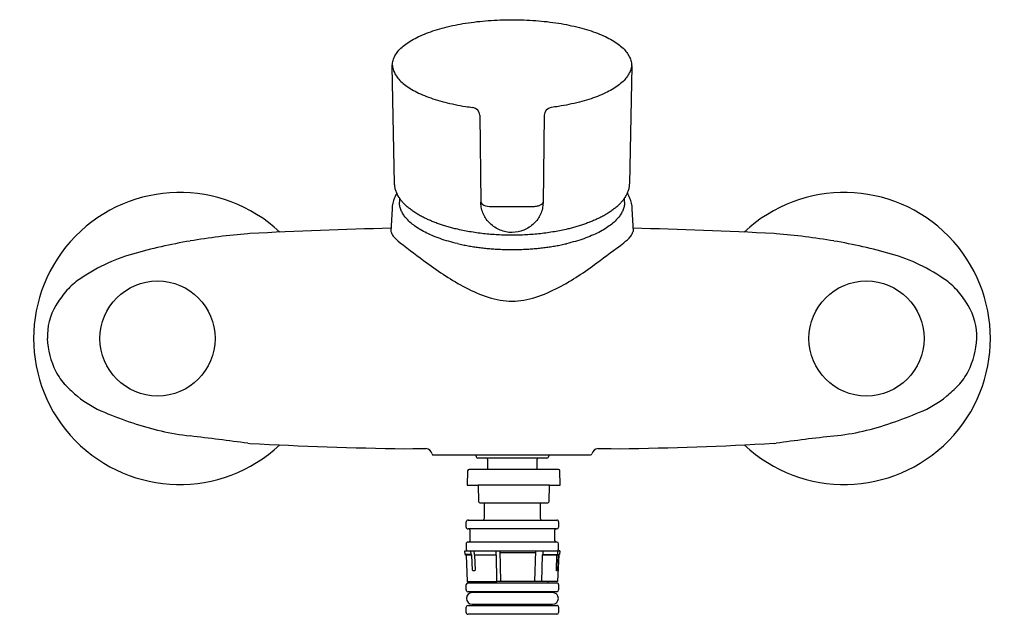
# Model space of a CAD drawing. Header units: millimetres. Extents: x -111 to 111, y -62 to 72.
import ezdxf

# ---------------------------------------------------------------- set-up
doc = ezdxf.new("R2010")
doc.units = ezdxf.units.MM
doc.header["$MEASUREMENT"] = 0
doc.layers.add('HIDDEN', color=5, linetype='Continuous', true_color=0x0000ff)
doc.layers.add('PLANNING', color=1, linetype='Continuous', true_color=0xff0000)

# ---------------------------------------------------------------- blocks, each defined once
blk = doc.blocks.new('753001_DB_f')
at = {"layer": 'HIDDEN'}
for p, q in [((-8.11, -26.6), (-8.11, -26.3)), ((8.29, -26.3), (8.29, -26.6)), ((7.84, -27), (-7.71, -27)), ((-5.46, -29.6), (-5.46, -27.4)), ((5.64, -27.4), (5.64, -29.62)), ((10.51, -29.6), (-9.69, -29.6)), ((10.89, -33.1), (10.82, -29.89)), ((-7.14, -37.1), (7.95, -37.1)), ((-10.34, -42.6), (-10.34, -41.4)), ((-9.93, -41), (10.11, -41)), ((10.51, -41.4), (10.51, -42.6)), ((10.11, -43), (-9.93, -43)), ((-9.41, -45.6), (-9.41, -43.4)), ((9.59, -43.4), (9.59, -45.6)), ((-10.34, -46.4), (-10.34, -47.6)), ((10.11, -46), (-9.93, -46)), ((-9.24, -48.78), (-9.28, -48)), ((-8.56, -48.78), (-8.43, -48.92)), ((5.34, -48.4), (-2.72, -48.4)), ((6.95, -48), (10.65, -48)), ((10.79, -48), (10.75, -48.78)), ((-9.06, -48.97), (-10.36, -48.97)), ((10.14, -48.97), (6.8, -48.97)), ((-9.93, -55.2), (2.27, -55.2)), ((-2.62, -54.8), (5.18, -54.8)), ((-10.34, -56.8), (-10.34, -55.6)), ((2.27, -57.2), (-9.93, -57.2)), ((9.17, -57.39), (-8.99, -57.39)), ((-8.43, -57.2), (-8.27, -57.39)), ((8.6, -57.2), (8.45, -57.39)), ((10.51, -55.6), (10.51, -56.8)), ((-10.34, -61.9), (-10.34, -60.7)), ((-9.93, -60.3), (2.27, -60.3)), ((-8.99, -60.01), (9.17, -60.01)), ((8.4, -60.01), (8.58, -60.3)), ((10.51, -60.7), (10.51, -61.9)), ((2.27, -62.3), (-9.93, -62.3))]:
    blk.add_line(p, q, dxfattribs=at)
for points in [[(-10.01, -29.89), (-10.09, -33.1), (-7.64, -33.1), (-7.57, -36.8)], [(8.37, -36.8), (8.45, -33.1), (-7.64, -33.1)], [(-6.42, -41), (-6.21, -40.6), (-6.21, -37.1)], [(6.39, -37.1), (6.39, -40.6), (6.6, -41)], [(-8.58, -48), (-8.56, -48.78), (-3.56, -48.85), (-3.58, -48.78), (-3.59, -48), (6.95, -48), (6.93, -48.78), (10.34, -48.78), (10.35, -47.97), (10.51, -47.6), (10.51, -46.4)], [(-2.73, -48), (-2.63, -54.87), (-3.42, -54.87), (-3.51, -48.97), (-3.54, -48.92), (-8.43, -48.92), (-8.3, -52.3), (-8.38, -52.5), (-8.81, -52.5), (-8.91, -52.3), (-9.06, -48.97), (-9.15, -48.88), (-9.24, -48.78), (-10.58, -48.78), (-10.61, -48), (-3.59, -48)], [(-10.58, -48.78), (-10.36, -48.97), (-10.09, -54.87)], [(6.93, -48.78), (6.8, -48.97), (6.63, -54.87), (5.17, -54.87), (5.35, -48)], [(10.59, -48.81), (10.28, -54.87), (6.63, -54.87)], [(10.62, -48.78), (10.52, -48.88), (10.41, -48.97), (10.26, -52.3), (10.23, -52.5), (10.06, -52.5), (10.01, -52.3), (10.14, -48.97), (10.34, -48.78)]]:
    blk.add_lwpolyline(points, dxfattribs=at)
for centre in [(-80, 0, 0), (80, 0, 0)]:
    blk.add_circle(centre, 13, dxfattribs=at)
for centre, radius, start, end in [((-7.71, -26.6), 0.4, 180, 270.3625), ((7.86, -26.57), 0.427, 267.0356, 356.4201), ((-5.86, -27.4), 0.401, 0.1521, 70.406), ((6.04, -27.4), 0.399, 109.4732, 180), ((-9.7, -29.91), 0.314, 87.9225, 176.2562), ((10.51, -29.91), 0.311, 3.0074, 90), ((9.27, 2453.29), 2486.39, 269.98102, 270.03728), ((-7.21, -36.75), 0.36, 188.5424, 281.1625), ((8.02, -36.75), 0.36, 258.8375, 351.4576), ((-9.93, -41.4), 0.403, 90, 179.5345), ((10.11, -41.4), 0.4, 0, 90.4655), ((-9.94, -42.6), 0.4, 180, 270.4655), ((-9.81, -43.4), 0.401, 0.225, 90), ((9.99, -43.4), 0.401, 94.0906, 180), ((10.11, -42.6), 0.403, 270, 359.5345), ((-9.94, -46.4), 0.4, 89.5345, 180), ((-9.81, -45.6), 0.399, 270, 0), ((9.99, -45.6), 0.401, 180.1408, 270), ((10.11, -46.4), 0.403, 0.4655, 90), ((-9.93, -47.6), 0.405, 180.4479, 237.0128), ((10.66, -986.92), 938.14, 89.99431, 90.00267), ((10.7, -953.93), 905.93, 89.99419, 90.00275), ((-9.93, -55.6), 0.403, 90, 179.5345), ((-8.26, -54.85), 0.404, 298.9507, 356.5528), ((8.44, -54.84), 0.401, 184.2557, 243.4644), ((10.11, -55.6), 0.4, 0, 90.4655), ((-9.94, -56.8), 0.4, 180, 270.4655), ((-8.99, -58.7), 1.31, 90, 270), ((9.17, -58.7), 1.31, 270, 90), ((10.11, -56.8), 0.403, 269.8982, 359.6363), ((-9.93, -60.7), 0.403, 90, 179.5345), ((-9.94, -61.9), 0.4, 180, 270.4655), ((-8.62, -59.95), 0.404, 301.2902, 352.1058), ((10.11, -60.7), 0.4, 0, 90.4655), ((10.11, -61.9), 0.403, 269.8982, 359.6363)]:
    blk.add_arc(centre, radius, start, end, dxfattribs=at)
for points, weights in [([(-10.09, -54.87), (-10.57, -54.87), (-3.42, -54.87)], [0.99136734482, 0.797763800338, 1]), ([(2.27, -55.2), (10.32, -55.2), (10.11, -55.2)], [1, 0.745764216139, 0.932889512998]), ([(10.11, -57.2), (10.32, -57.2), (2.27, -57.2)], [0.93288942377, 0.745764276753, 1]), ([(2.27, -60.3), (10.32, -60.3), (10.11, -60.3)], [1, 0.745764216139, 0.932889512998]), ([(10.11, -62.3), (10.32, -62.3), (2.27, -62.3)], [0.93288942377, 0.745764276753, 1])]:
    blk.add_rational_spline(points, weights, degree=2, dxfattribs=at)
at = {"layer": 'PLANNING'}
for p, q in [((-26.5, 34.96), (-27.02, 61.5)), ((27.01, 61.5), (26.49, 34.96)), ((7.28, 50.41), (7.01, 30.61)), ((-27.07, 29.27), (-27.32, 24.17)), ((-7.02, 30.61), (-7.02, 30.69)), ((27.07, 29.27), (27.32, 24.17)), ((-59.17, 23.68), (-59.61, 23.64)), ((59.62, 23.65), (59.17, 23.68)), ((-59.61, -23.65), (-59.17, -23.69)), ((59.18, -23.69), (59.62, -23.65)), ((-17.72, -26.3), (17.72, -26.3))]:
    blk.add_line(p, q, dxfattribs=at)
for points in [[(-7.29, 50.41), (-7.02, 30.69), (-7.02, 30.82)], [(-24.27, -24.9), (-22.38, -24.86), (-19.43, -24.87)], [(19.43, -24.87), (22.38, -24.86), (24.28, -24.9)]]:
    blk.add_lwpolyline(points, dxfattribs=at)
for centre, radius, start, end in [((-9.09, 50.39), 1.8, 0.8055, 82.5249), ((9.08, 50.39), 1.8, 97.4723, 179.1962), ((-75, 0), 32.97, 46.7531, 313.2085), ((-20.84, 30.8), 4.56, 169.9055, 179.99), ((20.84, 30.8), 4.56, 0.01, 10.2424), ((75, 0), 32.97, 226.7915, 133.2469), ((0, 514.78), 484.99, 269.4532, 270.5468), ((-4.72, -999.99), 1025.12, 91.26128, 93.0445), ((4.73, -999.99), 1025.12, 86.9555, 88.7391), ((-48.1, -121.7), 145.8, 94.5283, 99.696), ((48.11, -121.7), 145.8, 80.304, 85.4717), ((-52.05, -98.62), 122.38, 99.696, 105.9292), ((52.05, -98.62), 122.38, 74.0708, 80.304), ((-74.44, -20.15), 40.78, 105.9292, 115.4705), ((74.45, -20.15), 40.78, 64.5295, 74.0708), ((-75.54, -17.84), 38.22, 115.4705, 126.0633), ((75.55, -17.84), 38.22, 53.9367, 64.5295), ((-88.9, 0.5), 15.54, 126.0633, 139.6857), ((88.9, 0.5), 15.54, 40.3143, 53.9367), ((-83.4, -4.16), 22.74, 139.6857, 149.3161), ((83.41, -4.16), 22.74, 30.6839, 40.3143), ((-91.14, 0.43), 13.74, 149.3161, 181.854), ((91.15, 0.43), 13.74, 358.146, 30.6839), ((-87.3, 0.55), 17.59, 181.854, 207.087), ((87.3, 0.56), 17.59, 332.913, 358.146), ((-91.37, -1.53), 13.01, 207.087, 223.9665), ((91.38, -1.53), 13.01, 316.0335, 332.913), ((-79.39, 9.74), 29.47, 223.5556, 230.6814), ((76.78, 12.56), 33.3, 309.7295, 316.0335), ((-82.84, 5.58), 24.06, 230.7719, 247.6489), ((83.54, 4.42), 22.72, 291.8497, 309.7295), ((-54.39, 73.23), 97.45, 247.3036, 251.315), ((29.24, 139.84), 168.62, 289.5317, 291.8497), ((-64.85, 42.3), 64.79, 251.315, 263.0799), ((66.67, 34.33), 56.67, 276.0733, 289.5317), ((-309.24, -1971.33), 1963.61, 82.69642, 83.07994), ((140.41, -618.1), 599.91, 96.48415, 97.73948), ((-11.42, 846.28), 871.28, 266.85832, 269.15479), ((11.43, 846.29), 871.28, 270.84521, 273.14168), ((-19.54, -26.4), 1.54, 12.7576, 85.6551), ((-17.73, -25.98), 0.329, 195.3084, 271.6779), ((17.73, -25.97), 0.329, 268.3221, 344.6916), ((19.55, -26.4), 1.54, 94.3449, 167.2424)]:
    blk.add_arc(centre, radius, start, end, dxfattribs=at)
for points, knots in [([(-27.02, 61.5), (-27.03, 61.85), (-26.95, 62.57), (-26.57, 63.62), (-25.94, 64.63), (-25.06, 65.6), (-23.94, 66.53), (-22.59, 67.4), (-21.03, 68.22), (-19.26, 68.97), (-17.3, 69.65), (-14.37, 70.49), (-10.37, 71.29), (-5.29, 71.87), (0, 72.07), (5.3, 71.87), (10.39, 71.29), (14.38, 70.48), (17.31, 69.65), (19.26, 68.96), (21.03, 68.21), (22.59, 67.4), (23.93, 66.52), (25.05, 65.6), (25.93, 64.63), (26.56, 63.61), (26.94, 62.57), (27.02, 61.85), (27.01, 61.5)], [144.745974, 144.745974, 144.745974, 144.745974, 145.796891, 146.890034, 148.073004, 149.369366, 150.807938, 152.412073, 154.170477, 156.09435, 158.180229, 160.409729, 165.226978, 170.386187, 175.745006, 181.104533, 186.280138, 191.092894, 193.32139, 195.393626, 197.314931, 199.071264, 200.675671, 202.113992, 203.417254, 204.590406, 205.683817, 206.731795, 206.731795, 206.731795, 206.731795]), ([(-27.02, 61.8), (-27, 61.55), (-26.92, 60.94), (-26.57, 59.99), (-25.94, 58.98), (-25.06, 58), (-23.94, 57.08), (-22.59, 56.21), (-21.03, 55.39), (-19.26, 54.64), (-17.3, 53.95), (-14.37, 53.12), (-11.53, 52.55), (-9.4, 52.24), (-8.86, 52.17)], [0.300939, 0.300939, 0.300939, 0.300939, 1.050917, 2.144061, 3.32703, 4.623392, 6.061964, 7.6661, 9.424503, 11.348376, 13.434255, 15.663756, 20.481004, 22.113216, 22.113216, 22.113216, 22.113216]), ([(27.01, 61.8), (26.99, 61.56), (26.91, 60.95), (26.56, 60), (25.93, 58.98), (25.05, 58.01), (23.93, 57.08), (22.59, 56.21), (21.03, 55.4), (19.26, 54.64), (17.31, 53.96), (14.38, 53.13), (11.54, 52.55), (9.4, 52.24), (8.85, 52.17)], [-61.684242, -61.684242, -61.684242, -61.684242, -60.937844, -59.844432, -58.67128, -57.368019, -55.929698, -54.32529, -52.568957, -50.647653, -48.575416, -46.34692, -41.534164, -39.871961, -39.871961, -39.871961, -39.871961]), ([(-26, 32.79), (-26.2, 32.47), (-26.77, 31.36), (-27.03, 30.13), (-27.07, 29.27)], [1.964282, 1.964282, 1.964282, 1.964282, 3.078722, 5.663697, 5.663697, 5.663697, 5.663697]), ([(26, 32.8), (26.2, 32.48), (26.77, 31.37), (27.03, 30.13), (27.07, 29.27)], [1.952398, 1.952398, 1.952398, 1.952398, 3.078722, 5.663697, 5.663697, 5.663697, 5.663697]), ([(-7.02, 30.82), (-7.01, 30.55), (-6.76, 30.3), (-5.88, 29.93), (-5.27, 29.82), (-4.63, 29.82)], [44.525482, 44.525482, 44.525482, 44.525482, 45.025482, 45.025482, 45.525482, 45.525482, 45.525482, 45.525482]), ([(0, 23.92), (-0.46, 23.93), (-1.37, 24.04), (-3.12, 24.57), (-5.04, 25.8), (-6.36, 27.64), (-6.91, 29.31), (-7.01, 30.18), (-7.02, 30.61)], [-6.801919, -6.801919, -6.801919, -6.801919, -5.428332, -4.059782, -1.352508, 1.298538, 2.602481, 3.901936, 3.901936, 3.901936, 3.901936]), ([(7.01, 30.61), (7, 30.18), (6.9, 29.31), (6.35, 27.64), (5.03, 25.8), (2.72, 24.32), (0.91, 23.95), (0, 23.92)], [-17.500669, -17.500669, -17.500669, -17.500669, -16.203526, -14.900868, -12.25024, -9.547168, -6.801919, -6.801919, -6.801919, -6.801919]), ([(4.62, 29.82), (4.78, 29.82), (5.09, 29.83), (5.53, 29.89), (5.94, 29.98), (6.3, 30.1), (6.6, 30.25), (6.82, 30.42), (6.97, 30.61), (7.01, 30.75), (7.01, 30.82)], [54.78166, 54.78166, 54.78166, 54.78166, 55.254837, 55.705876, 56.12821, 56.506706, 56.838107, 57.115609, 57.347281, 57.548747, 57.548747, 57.548747, 57.548747]), ([(-27.32, 24.16), (-27.19, 23.79), (-26.72, 22.77), (-23.79, 20.5), (-18.51, 16.49), (-10.62, 11.05), (0, 7.09), (10.61, 11.05), (18.48, 16.48), (23.76, 20.49), (26.71, 22.76), (27.19, 23.8), (27.32, 24.17)], [0, 0, 0, 0, 1.174444, 3.328955, 10.880679, 21.224873, 32.165579, 43.103897, 53.409536, 60.969333, 63.151215, 64.331932, 64.331932, 64.331932, 64.331932])]:
    blk.add_open_spline(points, degree=3, knots=knots, dxfattribs=at)
for points, weights in [([(-20.03, 27.37), (-26.42, 30.64), (-26.5, 34.96)], [1, 0.925871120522, 0.973359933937]), ([(26.49, 34.96), (26.41, 30.64), (20.02, 27.37)], [0.973359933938, 0.925871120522, 1]), ([(-12.32, 21.42), (-25.4, 24.48), (-25.4, 30.8)], [0.870399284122, 0.803884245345, 1]), ([(25.4, 30.8), (25.4, 24.47), (12.29, 21.41)], [1, 0.80369547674, 0.870527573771]), ([(0, 23.32), (-12.11, 23.32), (-20.03, 27.37)], [1, 0.909633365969, 1]), ([(20.02, 27.37), (12.1, 23.32), (0, 23.32)], [1, 0.909633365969, 1])]:
    blk.add_rational_spline(points, weights, degree=2, dxfattribs=at)
blk.add_open_spline([(-12.32, 21.42), (-7.52, 20.29), (-2.57, 19.85), (2.55, 19.85), (7.5, 20.29), (12.29, 21.41)], degree=5, dxfattribs=at)

msp = doc.modelspace()

# ---------------------------------------------------------------- block references
msp.add_blockref('753001_DB_f', (0, 0))

doc.saveas('drawing.dxf')
